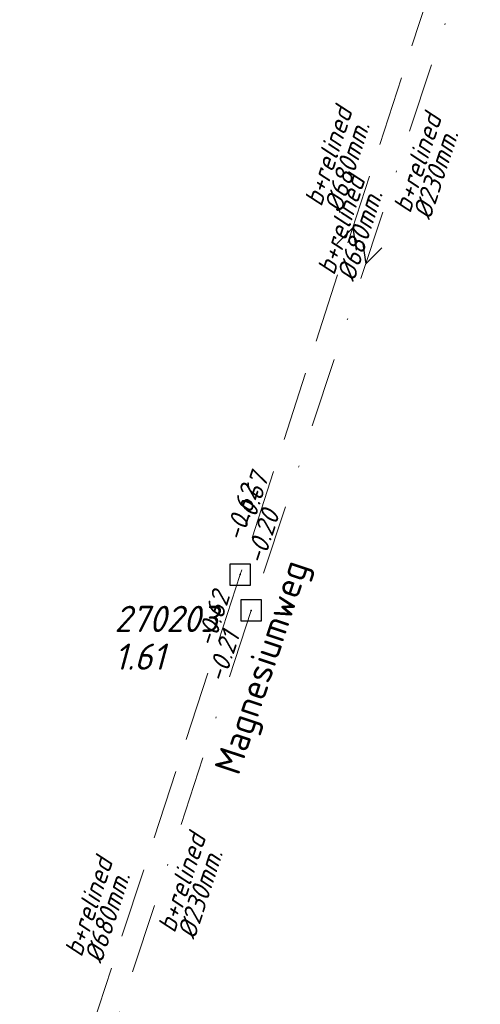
# Model space of a CAD drawing. Header units: metres. Extents: x 152202 to 157341, y 461610 to 468701.
# Tile 56 of 238: x 153285 to 153318, y 464297 to 464368. Entities that reach past the tile are written whole.
import ezdxf
from ezdxf.enums import TextEntityAlignment as Align

# ---------------------------------------------------------------- set-up
doc = ezdxf.new("R2010")
doc.units = ezdxf.units.M
doc.header["$PDMODE"] = 64
doc.header["$PDSIZE"] = 1.5
doc.linetypes.add('RI-HWA', pattern=[7.4, 5, -2.4])
doc.linetypes.add('RI-VWA', pattern=[11, 5, -3, 0, -3])
doc.layers.get('0').update_dxf_attribs({"linetype": 'CONTINUOUS'})
for name, color, linetype, lineweight in [('B-OI-RI-HWA-BOB-T18', 150, 'CONTINUOUS', 18), ('B-OI-RI-HWA-MATERIAAL-T18', 150, 'CONTINUOUS', 18), ('B-OI-RI-HWA-PUTDEKSELHOOGTE-T25', 150, 'CONTINUOUS', 25), ('B-OI-RI-HWA-PUTNUMMER-T25', 150, 'CONTINUOUS', 25), ('B-OI-RI-HWA_DIAMETER-T18', 150, 'CONTINUOUS', 18), ('B-OI-RI-HWA_RIOOLPUT-S', 150, 'CONTINUOUS', 25), ('B-OI-RI-HWA_TRANSPORTLEIDING-G', 150, 'RI-HWA', 18), ('B-OI-RI-HWA_TRANSPORTLEIDING_BETON_700-G', 150, 'RI-HWA', 18), ('B-OI-RI-STROOMRICHTING-S', 252, 'CONTINUOUS', 25), ('B-OI-RI-VWA-BOB-T18', 34, 'CONTINUOUS', 18), ('B-OI-RI-VWA-DIAMETER-T18', 34, 'CONTINUOUS', 18), ('B-OI-RI-VWA-MATERIAAL-T18', 34, 'CONTINUOUS', 18), ('B-OI-RI-VWA_TRANSPORTLEIDING-G', 34, 'RI-VWA', 18), ('B-OI-RI-VWA_TRANSPORTLEIDING_BETON_250-G', 34, 'RI-VWA', 18), ('B-RO-OG-TOPOGRAFIE-T18', 2, 'CONTINUOUS', 18)]:
    doc.layers.add(name, color=color, linetype=linetype, lineweight=lineweight)
doc.layers.add('gs dwa', color=34, linetype='CONTINUOUS')
doc.layers.add('gs rwa', color=150, linetype='CONTINUOUS')
doc.styles.add('NLCS-ISO-M200-T18', font='NLCS-ISO.ttf', dxfattribs={"height": 360})
doc.styles.add('NLCS-ISO-M750-T18_CURSIEF', font='NLCS-ISO.ttf', dxfattribs={"oblique": 15, "height": 1.35})
doc.styles.add('NLCS-ISO-M750-T25_CURSIEF', font='NLCS-ISO.ttf', dxfattribs={"oblique": 15, "height": 1.875})

# ---------------------------------------------------------------- blocks, each defined once
blk = doc.blocks.new('ACMAP_ANN_TEMPLATE_hwa-diam')
at = {"style": 'NLCS-ISO-M750-T18_CURSIEF', "oblique": 15}
blk.add_attdef('hwa-diam', (-3.7, -1.3), '', height=1.35, dxfattribs=at)
blk = doc.blocks.new('ACMAP_ANN_TEMPLATE_hwa-materiaal')
at = {"style": 'NLCS-ISO-M750-T18_CURSIEF', "oblique": 15}
blk.add_attdef('hwa-mat', (-3.7, 0.2), '', height=1.35, dxfattribs=at)
blk = doc.blocks.new('ACMAP_ANN_TEMPLATE_hwa-nap-r')
at = {"style": 'NLCS-ISO-M750-T18_CURSIEF', "oblique": 15}
blk.add_attdef('hwa-nap-r', (-5.6, 0.2), '', height=1.35, dxfattribs=at)
blk = doc.blocks.new('ACMAP_ANN_TEMPLATE_hwa-puth')
at = {"color": 0, "linetype": 'ByBlock', "style": 'NLCS-ISO-M750-T25_CURSIEF', "oblique": 15}
blk.add_attdef('hwa-puth', (-9, -6.8), '', height=1.875, dxfattribs=at)
blk = doc.blocks.new('ACMAP_ANN_TEMPLATE_hwa-putnr')
at = {"color": 0, "linetype": 'ByBlock', "style": 'NLCS-ISO-M750-T25_CURSIEF', "oblique": 15}
blk.add_attdef('hwa-putnr', (-9, -4.1), '', height=1.875, dxfattribs=at)
blk = doc.blocks.new('ACMAP_ANN_TEMPLATE_vwa-diam')
at = {"style": 'NLCS-ISO-M750-T18_CURSIEF', "oblique": 15}
blk.add_attdef('vwa-diam', (0.3, -1.3), '', height=1.35, dxfattribs=at)
blk = doc.blocks.new('ACMAP_ANN_TEMPLATE_vwa-materiaal')
at = {"style": 'NLCS-ISO-M750-T18_CURSIEF', "oblique": 15}
blk.add_attdef('vwa-mat', (0.3, 0.2), '', height=1.35, dxfattribs=at)
blk = doc.blocks.new('ACMAP_ANN_TEMPLATE_vwa-nap-l')
at = {"style": 'NLCS-ISO-M750-T18_CURSIEF', "oblique": 15}
blk.add_attdef('vwa-nap-l', (3.3, 0.2), '', height=1.35, dxfattribs=at)
blk = doc.blocks.new('ACMAP_ANN_TEMPLATE_vwa-nap-r')
at = {"style": 'NLCS-ISO-M750-T18_CURSIEF', "oblique": 15}
blk.add_attdef('vwa-nap-r', (-5.6, 0.2), '', height=1.35, dxfattribs=at)
blk = doc.blocks.new('ACMAP_ANN_TEMPLATE_hwa-nap-l')
at = {"style": 'NLCS-ISO-M750-T18_CURSIEF', "oblique": 15}
blk.add_attdef('hwa-nap-l', (3.3, 0.2), '', height=1.35, dxfattribs=at)

msp = doc.modelspace()

# ---------------------------------------------------------------- linework, layer by layer
at = {"layer": 'B-OI-RI-HWA_RIOOLPUT-S'}
msp.add_point((153301.13, 464328.14), dxfattribs=at)
at = {"layer": 'B-OI-RI-HWA_TRANSPORTLEIDING-G'}
msp.add_line((153317.26, 464377.74), (153301.13, 464328.14), dxfattribs=at)
at = {"layer": 'B-OI-RI-HWA_TRANSPORTLEIDING-G', "flags": 128}
for points in [[(153317.26, 464377.74), (153301.13, 464328.14)], [(153301.13, 464328.14), (153285.35, 464279.91)]]:
    msp.add_lwpolyline(points, dxfattribs=at)
at = {"layer": 'B-OI-RI-HWA_TRANSPORTLEIDING_BETON_700-G'}
for points in [[(153317.26, 464377.74), (153301.13, 464328.14)], [(153301.13, 464328.14), (153285.35, 464279.91)]]:
    msp.add_lwpolyline(points, dxfattribs=at)
at = {"layer": 'B-OI-RI-STROOMRICHTING-S'}
for points in [[(153308.06, 464351.79), (153309.2, 464352.94), (153309.43, 464351.35)], [(153309.89, 464351.95), (153310.12, 464350.36), (153311.26, 464351.5)]]:
    msp.add_lwpolyline(points, dxfattribs=at)
at = {"layer": 'B-OI-RI-VWA_TRANSPORTLEIDING-G', "flags": 128}
for points in [[(153318.32, 464375.14), (153301.92, 464325.58)], [(153301.92, 464325.58), (153286, 464277.08)]]:
    msp.add_lwpolyline(points, dxfattribs=at)
at = {"layer": 'B-OI-RI-VWA_TRANSPORTLEIDING_BETON_250-G'}
for points in [[(153318.32, 464375.14), (153301.92, 464325.58)], [(153301.92, 464325.58), (153286, 464277.08)]]:
    msp.add_lwpolyline(points, dxfattribs=at)
at = {"layer": 'gs dwa'}
msp.add_point((153301.92, 464325.58), dxfattribs=at)
msp.add_point((153301.92, 464325.58), dxfattribs=at)
at = {"layer": 'gs rwa'}
msp.add_point((153301.13, 464328.14), dxfattribs=at)
msp.add_point((153301.13, 464328.14), dxfattribs=at)

# ---------------------------------------------------------------- block references
at = {"layer": 'B-OI-RI-HWA-BOB-T18'}
for name, rotation, values in [('ACMAP_ANN_TEMPLATE_hwa-nap-l', 71.88282223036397, {'hwa-nap-l': '-0.67'}), ('ACMAP_ANN_TEMPLATE_hwa-nap-r', 71.98539101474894, {'hwa-nap-r': '-0.62'})]:
    msp.add_blockref(name, (153301.13, 464328.14), dxfattribs=dict(at, rotation=rotation)).add_auto_attribs(values)
ref = msp.add_blockref('ACMAP_ANN_TEMPLATE_hwa-nap-r', (153303.179, 464335.692), dxfattribs=dict(at, rotation=71.98539101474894))
ref.add_attrib('hwa-nap-r', '-0.62', (153301.257, 464330.429), dxfattribs={"layer": '0', "color": 0, "linetype": 'ByBlock', "height": 1.35, "rotation": 71.98539, "style": 'NLCS-ISO-M750-T18_CURSIEF', "oblique": 15})
at = {"layer": 'B-OI-RI-HWA-MATERIAAL-T18'}
for p, rotation in [((153308.28, 464357.845), 71.98539101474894), ((153291.123, 464304.18), 71.88282223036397)]:
    msp.add_blockref('ACMAP_ANN_TEMPLATE_hwa-materiaal', p, dxfattribs=dict(at, rotation=rotation)).add_auto_attribs({'hwa-mat': 'b+relined'})
ref = msp.add_blockref('ACMAP_ANN_TEMPLATE_hwa-materiaal', (153309.195, 464352.94), dxfattribs=dict(at, rotation=71.98539101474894))
ref.add_attrib('hwa-mat', 'b+relined', (153307.861, 464349.483), dxfattribs={"layer": '0', "color": 0, "linetype": 'ByBlock', "height": 1.35, "rotation": 71.98539, "style": 'NLCS-ISO-M750-T18_CURSIEF', "oblique": 15})
at = {"layer": 'B-OI-RI-HWA-PUTDEKSELHOOGTE-T25'}
msp.add_blockref('ACMAP_ANN_TEMPLATE_hwa-puth', (153301.13, 464328.14), dxfattribs=at).add_auto_attribs({'hwa-puth': '1.61'})
at = {"layer": 'B-OI-RI-HWA-PUTNUMMER-T25'}
msp.add_blockref('ACMAP_ANN_TEMPLATE_hwa-putnr', (153301.13, 464328.14), dxfattribs=at).add_auto_attribs({'hwa-putnr': '270203'})
at = {"layer": 'B-OI-RI-HWA_DIAMETER-T18'}
for p, rotation in [((153308.28, 464357.845), 71.98539101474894), ((153291.123, 464304.18), 71.88282223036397)]:
    msp.add_blockref('ACMAP_ANN_TEMPLATE_hwa-diam', p, dxfattribs=dict(at, rotation=rotation)).add_auto_attribs({'hwa-diam': '%%c680mm.'})
ref = msp.add_blockref('ACMAP_ANN_TEMPLATE_hwa-diam', (153309.195, 464352.94), dxfattribs=dict(at, rotation=71.98539101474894))
ref.add_attrib('hwa-diam', '%%c680mm.', (153309.287, 464349.019), dxfattribs={"layer": '0', "color": 0, "linetype": 'ByBlock', "height": 1.35, "rotation": 71.98539, "style": 'NLCS-ISO-M750-T18_CURSIEF', "oblique": 15})
at = {"layer": 'B-OI-RI-VWA-BOB-T18'}
for name, rotation, values in [('ACMAP_ANN_TEMPLATE_vwa-nap-l', 71.82771119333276, {'vwa-nap-l': '-0.20'}), ('ACMAP_ANN_TEMPLATE_vwa-nap-r', 71.68999937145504, {'vwa-nap-r': '-0.21'})]:
    msp.add_blockref(name, (153301.92, 464325.58), dxfattribs=dict(at, rotation=rotation)).add_auto_attribs(values)
at = {"layer": 'B-OI-RI-VWA-DIAMETER-T18'}
for p, rotation in [((153313.396, 464353.563), 71.68999937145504), ((153296.542, 464302.104), 71.82771119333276)]:
    msp.add_blockref('ACMAP_ANN_TEMPLATE_vwa-diam', p, dxfattribs=dict(at, rotation=rotation)).add_auto_attribs({'vwa-diam': '%%c230mm.'})
at = {"layer": 'B-OI-RI-VWA-MATERIAAL-T18'}
for p, rotation in [((153313.396, 464353.563), 71.68999937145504), ((153296.542, 464302.104), 71.82771119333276)]:
    msp.add_blockref('ACMAP_ANN_TEMPLATE_vwa-materiaal', p, dxfattribs=dict(at, rotation=rotation)).add_auto_attribs({'vwa-mat': 'b+relined'})

# ---------------------------------------------------------------- texts
at = {"layer": 'B-RO-OG-TOPOGRAFIE-T18', "style": 'NLCS-ISO-M200-T18'}
msp.add_text('Magnesiumweg', height=1.875, rotation=71.6, dxfattribs=at).set_placement((153302.908, 464321.461), align=Align.MIDDLE)

doc.saveas('drawing.dxf')
